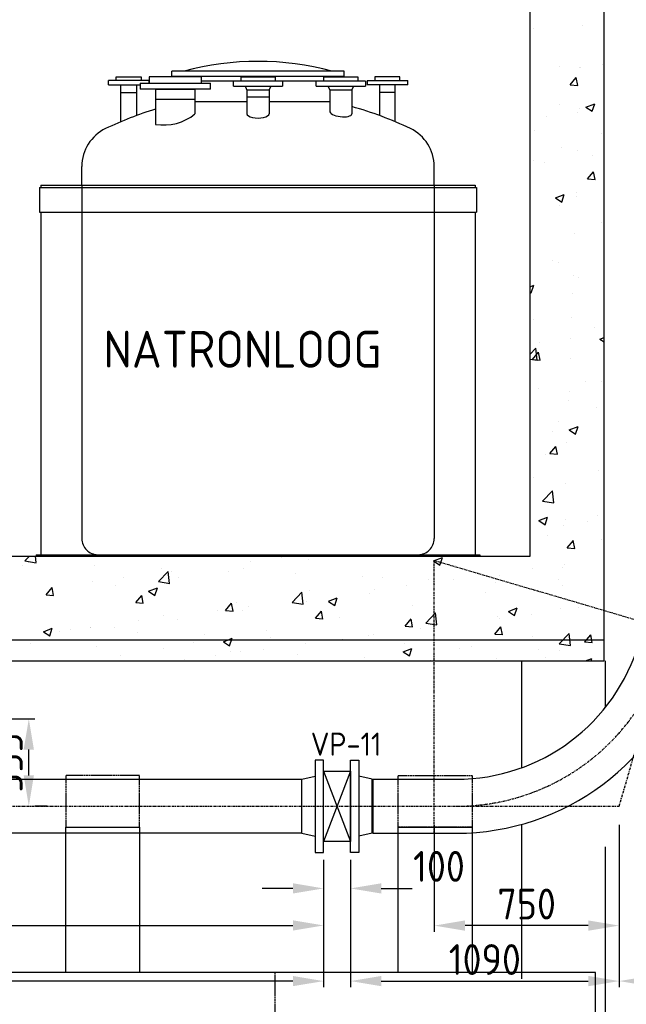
# Model space of a CAD drawing. Header units: metres. Extents: x -82085 to 58758, y -66901 to 95305.
# Tile 60 of 135: x 28585 to 31047, y -1902 to 2094. Entities that reach past the tile are written whole.
import ezdxf
from ezdxf.enums import TextEntityAlignment as Align

# ---------------------------------------------------------------- set-up
doc = ezdxf.new("R2010")
doc.units = ezdxf.units.M
doc.header["$MEASUREMENT"] = 0
doc.header["$PDSIZE"] = -1
doc.linetypes.add('CENTER-LN', pattern=[19, 10, -3, 3, -3])
doc.linetypes.add('DASHED', pattern=[19.05, 12.7, -6.35])
doc.layers.get('0').update_dxf_attribs({"linetype": 'CONTINUOUS'})
doc.layers.get('DEFPOINTS').update_dxf_attribs({"linetype": 'CONTINUOUS'})
for name, color, linetype in [('3', 3, 'CONTINUOUS'), ('ARCERING', 10, 'CONTINUOUS'), ('CL', 1, 'CENTER-LN'), ('DIM', 10, 'CONTINUOUS'), ('GEBOUW', 7, 'CONTINUOUS')]:
    doc.layers.add(name, color=color, linetype=linetype)
doc.styles.add('ROMANS', font='iso.shx')
doc.styles.get("Standard").update_dxf_attribs({"font": 'iso.shx'})
doc.dimstyles.get("Standard").update_dxf_attribs({"dimtxt": 0.18, "dimasz": 0.18, "dimexe": 0.18, "dimexo": 0.0625, "dimgap": 0.09, "dimtad": 0, "dimtih": 1, "dimtoh": 1, "dimdec": 4, "dimzin": 0, "dimdsep": 46, "dimtxsty": 'Standard', "dimcen": 0.09, "dimadec": 0, "dimazin": 0, "dimtfac": 1, "dimtdec": 4, "dimtofl": 0, "dimtmove": 0, "dimatfit": 3, "dimfxl": 1, "dimtolj": 1, "dimtzin": 0, "dimarcsym": 0})

# ---------------------------------------------------------------- blocks, each defined once
blk = doc.blocks.new('*D129')
at = {"layer": 'DEFPOINTS', "color": 0, "transparency": 16777216}
for p in [(30267.7, -1097.8, -3239), (31017.9, -1097.8, -3239), (30267.7, -1582.2)]:
    blk.add_point(p, dxfattribs=at)
at = {"layer": 'DIM', "color": 0, "lineweight": -2, "transparency": 16777216}
for p, q in [((30267.7, -1172.8), (30267.7, -1607.2)), ((31017.9, -1172.8), (31017.9, -1607.2)), ((30892.9, -1582.2), (30392.7, -1582.2))]:
    blk.add_line(p, q, dxfattribs=at)
at = {"layer": 'DIM', "color": 0, "transparency": 16777216}
for points in [[(30392.7, -1561.3), (30392.7, -1603), (30267.7, -1582.2)], [(30892.9, -1561.3), (30892.9, -1603), (31017.9, -1582.2)]]:
    blk.add_solid(points, dxfattribs=at)
at = {"layer": 'DIM', "color": 0, "transparency": 16777216, "insert": (30642.8, -1494.7), "char_height": 125, "attachment_point": 5}
blk.add_mtext('\\A1;750', dxfattribs=at)
blk = doc.blocks.new('*D126')
at = {"layer": 'DEFPOINTS', "color": 0, "transparency": 16777216}
for p in [(32817.5, 5026.7, -3239), (31017.9, -1097.8, -3239), (32817.5, -1807.4)]:
    blk.add_point(p, dxfattribs=at)
at = {"layer": 'DIM', "color": 0, "lineweight": -2, "transparency": 16777216}
for p, q in [((32817.5, 4951.7), (32817.5, -1832.4)), ((31017.9, -1172.8), (31017.9, -1832.4)), ((31142.9, -1807.4), (32692.5, -1807.4))]:
    blk.add_line(p, q, dxfattribs=at)
at = {"layer": 'DIM', "color": 0, "transparency": 16777216}
for points in [[(31142.9, -1786.6), (31142.9, -1828.2), (31017.9, -1807.4)], [(32692.5, -1786.6), (32692.5, -1828.2), (32817.5, -1807.4)]]:
    blk.add_solid(points, dxfattribs=at)
at = {"layer": 'DIM', "color": 0, "transparency": 16777216, "insert": (31917.7, -1719.9), "char_height": 125, "attachment_point": 5}
blk.add_mtext('\\A1;1800', dxfattribs=at)
blk = doc.blocks.new('*D125')
at = {"layer": 'DEFPOINTS', "color": 0, "transparency": 16777216}
for p in [(31017.9, -1097.8, -3239), (29927.7, -1285.3, -3239), (31017.9, -1807.4)]:
    blk.add_point(p, dxfattribs=at)
at = {"layer": 'DIM', "color": 0, "lineweight": -2, "transparency": 16777216}
for p, q in [((31017.9, -1172.8), (31017.9, -1832.4)), ((29927.7, -1360.3), (29927.7, -1832.4)), ((30052.7, -1807.4), (30892.9, -1807.4))]:
    blk.add_line(p, q, dxfattribs=at)
at = {"layer": 'DIM', "color": 0, "transparency": 16777216}
for points in [[(30052.7, -1786.6), (30052.7, -1828.2), (29927.7, -1807.4)], [(30892.9, -1786.6), (30892.9, -1828.2), (31017.9, -1807.4)]]:
    blk.add_solid(points, dxfattribs=at)
at = {"layer": 'DIM', "color": 0, "transparency": 16777216, "insert": (30472.8, -1719.9), "char_height": 125, "attachment_point": 5}
blk.add_mtext('\\A1;1090', dxfattribs=at)
blk = doc.blocks.new('*D123')
at = {"layer": 'DEFPOINTS', "color": 0, "transparency": 16777216}
for p in [(21957.6, -1285.3, -3239), (29818.7, -1285.3, -3239), (21957.6, -1807.4)]:
    blk.add_point(p, dxfattribs=at)
at = {"layer": 'DIM', "color": 0, "lineweight": -2, "transparency": 16777216}
for p, q in [((21957.6, -1360.3), (21957.6, -1832.4)), ((29818.7, -1360.3), (29818.7, -1832.4)), ((29693.7, -1807.4), (22082.6, -1807.4))]:
    blk.add_line(p, q, dxfattribs=at)
at = {"layer": 'DIM', "color": 0, "transparency": 16777216}
for points in [[(22082.6, -1786.6), (22082.6, -1828.2), (21957.6, -1807.4)], [(29693.7, -1786.6), (29693.7, -1828.2), (29818.7, -1807.4)]]:
    blk.add_solid(points, dxfattribs=at)
at = {"layer": 'DIM', "color": 0, "transparency": 16777216, "insert": (25888.1, -1719.9), "char_height": 125, "attachment_point": 5}
blk.add_mtext('\\A1;7861', dxfattribs=at)
blk = doc.blocks.new('*D122')
at = {"layer": 'DEFPOINTS', "color": 0, "transparency": 16777216}
for p in [(26776, -1097.8), (29818.7, -1240.3), (29818.7, -1581.6)]:
    blk.add_point(p, dxfattribs=at)
at = {"layer": 'DIM', "color": 0, "lineweight": -2, "transparency": 16777216}
for p, q in [((26776, -1172.8), (26776, -1606.6)), ((29818.7, -1315.3), (29818.7, -1606.6)), ((26901, -1581.6), (29693.7, -1581.6))]:
    blk.add_line(p, q, dxfattribs=at)
at = {"layer": 'DIM', "color": 0, "transparency": 16777216}
for points in [[(26901, -1560.8), (26901, -1602.5), (26776, -1581.6)], [(29693.7, -1560.8), (29693.7, -1602.5), (29818.7, -1581.6)]]:
    blk.add_solid(points, dxfattribs=at)
at = {"layer": 'DIM', "color": 0, "transparency": 16777216, "insert": (28297.4, -1494.1), "char_height": 125, "attachment_point": 5}
blk.add_mtext('\\A1;3043', dxfattribs=at)
blk = doc.blocks.new('*D121')
at = {"layer": 'DEFPOINTS', "color": 0, "transparency": 16777216}
for p in [(28199.9, -742.8, -3239), (28622, -742.8), (28622, -1097.8, -3239)]:
    blk.add_point(p, dxfattribs=at)
at = {"layer": 'DIM', "color": 0, "lineweight": -2, "transparency": 16777216}
for p, q in [((28274.9, -742.8), (28647, -742.8)), ((28622, -972.8), (28622, -867.8)), ((28697, -1097.8), (28647, -1097.8))]:
    blk.add_line(p, q, dxfattribs=at)
at = {"layer": 'DIM', "color": 0, "transparency": 16777216}
for points in [[(28601.1, -867.8), (28642.8, -867.8), (28622, -742.8)], [(28601.1, -972.8), (28642.8, -972.8), (28622, -1097.8)]]:
    blk.add_solid(points, dxfattribs=at)
at = {"layer": 'DIM', "color": 0, "transparency": 16777216, "insert": (28534.5, -920.3), "char_height": 125, "attachment_point": 5, "rotation": 90}
blk.add_mtext('\\A1;355', dxfattribs=at)
blk = doc.blocks.new('*D20')
at = {"layer": 'DEFPOINTS', "color": 0, "transparency": 16777216}
for p in [(29818.7, -1240.3), (29927.7, -1240.3), (29927.7, -1431.3)]:
    blk.add_point(p, dxfattribs=at)
at = {"layer": 'DIM', "color": 0, "lineweight": -2, "transparency": 16777216}
for p, q in [((29818.7, -1315.3), (29818.7, -1456.3)), ((29927.7, -1315.3), (29927.7, -1456.3)), ((29693.7, -1431.3), (29568.7, -1431.3)), ((30052.7, -1431.3), (30177.7, -1431.3))]:
    blk.add_line(p, q, dxfattribs=at)
at = {"layer": 'DIM', "color": 0, "transparency": 16777216}
for points in [[(29693.7, -1410.4), (29693.7, -1452.1), (29818.7, -1431.3)], [(30052.7, -1410.4), (30052.7, -1452.1), (29927.7, -1431.3)]]:
    blk.add_solid(points, dxfattribs=at)
at = {"layer": 'DIM', "color": 0, "transparency": 16777216, "insert": (30286.8, -1341.9), "char_height": 125, "attachment_point": 5}
blk.add_mtext('\\A1;100', dxfattribs=at)
blk = doc.blocks.new('*X8')
at = {"color": 0}
for p, q in [((30669.5, 8058.6, 3239), (30669.5, 8058.6, 3239)), ((30868.1, 8070.8, 3239), (30868.1, 8070.8, 3239)), ((30949, 7912.7, 3239), (30949, 7912.7, 3239)), ((30774.8, 7905.1, 3239), (30774.8, 7905.1, 3239)), ((30856.7, 7900.5, 3239), (30856.7, 7900.5, 3239)), ((30862, 7901.7, 3239), (30862, 7901.7, 3239)), ((30819.6, 7830.1, 3239), (30844.1, 7859.3, 3239)), ((30849.9, 7827.3, 3239), (30844.1, 7859.1, 3239)), ((30819.5, 7830.1, 3239), (30849.9, 7827.5, 3239)), ((30883.3, 7739.6, 3239), (30918.8, 7753.2, 3239)), ((30908.5, 7722.5, 3239), (30918.8, 7753.2, 3239)), ((30774.5, 7750.3, 3239), (30774.5, 7750.3, 3239)), ((30850.2, 7716.9, 3239), (30850.2, 7716.9, 3239)), ((30855.8, 7732.6, 3239), (30855.8, 7732.6, 3239)), ((30883.2, 7739.6, 3239), (30908.5, 7722.5, 3239)), ((30723, 7700.1, 3239), (30723, 7700.1, 3239)), ((30675.9, 7645.5, 3239), (30675.9, 7645.5, 3239)), ((30947, 7634.1, 3239), (30947, 7634.1, 3239)), ((30783, 7577.3, 3239), (30783, 7577.3, 3239)), ((30849.6, 7563.5, 3239), (30849.6, 7563.5, 3239)), ((30672.3, 7521.6, 3239), (30672.3, 7521.6, 3239)), ((30716.6, 7516.5, 3239), (30716.6, 7516.5, 3239)), ((30909, 7541.8, 3239), (30909, 7541.8, 3239)), ((30890.1, 7448, 3239), (30914.6, 7477.2, 3239)), ((30920.4, 7445.2, 3239), (30914.5, 7477, 3239)), ((30890, 7448, 3239), (30920.4, 7445.4, 3239)), ((30843.4, 7394.4, 3239), (30843.4, 7394.4, 3239)), ((30759.6, 7371.2, 3239), (30784.9, 7354.2, 3239)), ((30759.7, 7371.2, 3239), (30795.2, 7384.9, 3239)), ((30784.9, 7354.2, 3239), (30795.2, 7384.9, 3239)), ((30846, 7375.9, 3239), (30846, 7375.9, 3239)), ((30775.3, 7341.5, 3239), (30775.3, 7341.5, 3239)), ((30947.5, 7269.4, 3239), (30947.5, 7269.4, 3239)), ((30837.3, 7225.2, 3239), (30837.3, 7225.2, 3239)), ((30747, 7116.3, 3239), (30747, 7116.3, 3239)), ((30773, 7107, 3239), (30773, 7107, 3239)), ((30831.1, 7056.1, 3239), (30831.1, 7056.1, 3239)), ((30854.2, 7048, 3239), (30854.2, 7048, 3239)), ((30656.7, 7010.7, 3239), (30671.6, 7016.5, 3239)), ((30661.3, 6985.8, 3239), (30671.6, 7016.5, 3239)), ((30956.1, 6999.7, 3239), (30956.1, 6999.7, 3239)), ((30656.7, 6988.9, 3239), (30661.3, 6985.8, 3239)), ((30828.9, 6983, 3239), (30828.9, 6983, 3239)), ((30670.8, 6878.4, 3239), (30670.8, 6878.4, 3239)), ((30824.9, 6887, 3239), (30824.9, 6887, 3239)), ((30917.2, 6846.6, 3239), (30917.2, 6846.6, 3239)), ((30822.4, 6799.4, 3239), (30822.4, 6799.4, 3239)), ((30939.3, 6798.3, 3239), (30956.7, 6805, 3239)), ((30939.3, 6798.3, 3239), (30956.7, 6786.5, 3239)), ((30656.7, 6736.4, 3239), (30679.9, 6760.6, 3239)), ((30685.5, 6712.3, 3239), (30679.9, 6760.6, 3239)), ((30695.2, 6782.6, 3239), (30695.2, 6782.6, 3239)), ((30656.7, 6716.7, 3239), (30685.5, 6712.3, 3239)), ((30666.6, 6715.7, 3239), (30697, 6713, 3239)), ((30666.7, 6715.7, 3239), (30691.2, 6744.9, 3239)), ((30697, 6712.8, 3239), (30691.1, 6744.7, 3239)), ((30818.7, 6717.9, 3239), (30818.7, 6717.9, 3239)), ((30688.8, 6599, 3239), (30688.8, 6599, 3239)), ((30881.2, 6624.3, 3239), (30881.2, 6624.3, 3239)), ((30946, 6626.1, 3239), (30946, 6626.1, 3239)), ((30818.2, 6587, 3239), (30818.2, 6587, 3239)), ((30812.5, 6548.8, 3239), (30812.5, 6548.8, 3239)), ((30925.3, 6518.8, 3239), (30925.3, 6518.8, 3239)), ((30771.5, 6463.7, 3239), (30771.5, 6463.7, 3239)), ((30815.7, 6429.9, 3239), (30851.3, 6443.6, 3239)), ((30840.9, 6412.9, 3239), (30851.2, 6443.6, 3239)), ((30747.5, 6424, 3239), (30747.5, 6424, 3239)), ((30815.7, 6429.9, 3239), (30840.9, 6412.9, 3239)), ((30737.2, 6333.6, 3239), (30761.7, 6362.8, 3239)), ((30767.5, 6330.7, 3239), (30761.6, 6362.6, 3239)), ((30806.4, 6379.7, 3239), (30806.4, 6379.7, 3239)), ((30717.2, 6328.8, 3239), (30717.2, 6328.8, 3239)), ((30737.1, 6333.6, 3239), (30767.5, 6330.9, 3239)), ((30669.3, 6235.1, 3239), (30669.3, 6235.1, 3239)), ((30934.7, 6265.8, 3239), (30934.7, 6265.8, 3239)), ((30800.2, 6210.6, 3239), (30800.2, 6210.6, 3239)), ((30707.7, 6140.4, 3239), (30747.2, 6181.6, 3239)), ((30752.9, 6133.4, 3239), (30747.3, 6181.6, 3239)), ((30707.7, 6140.3, 3239), (30752.9, 6133.3, 3239)), ((30692.1, 6061.5, 3239), (30727.7, 6075.2, 3239)), ((30717.3, 6044.5, 3239), (30727.6, 6075.2, 3239)), ((30928.3, 6082.2, 3239), (30928.3, 6082.2, 3239)), ((30692.1, 6061.5, 3239), (30717.3, 6044.5, 3239)), ((30794, 6041.5, 3239), (30794, 6041.5, 3239)), ((30801.1, 6065.5, 3239), (30801.1, 6065.5, 3239)), ((30889.4, 6057.7, 3239), (30889.4, 6057.7, 3239)), ((30725.4, 6001, 3239), (30725.4, 6001, 3239)), ((30807.7, 5951.5, 3239), (30832.2, 5980.6, 3239)), ((30838, 5948.6, 3239), (30832.1, 5980.4, 3239)), ((30944.5, 5982.8, 3239), (30944.5, 5982.8, 3239)), ((28606.4, 5897.8, 3239), (28625, 5917.2, 3239)), ((28651.6, 5890.8, 3239), (28648.5, 5917.2, 3239)), ((30807.6, 5951.5, 3239), (30838, 5948.8, 3239)), ((28595.4, 5879.1, 3239), (28595.4, 5879.1, 3239)), ((28606.4, 5897.7, 3239), (28651.6, 5890.7, 3239)), ((28618.9, 5891.2, 3239), (28618.9, 5891.2, 3239)), ((28890.1, 5879.7, 3239), (28890.1, 5879.7, 3239)), ((29520.3, 5896.9, 3239), (29520.3, 5896.9, 3239)), ((29647.5, 5913.6, 3239), (29647.5, 5913.6, 3239)), ((29756.2, 5902.6, 3239), (29756.2, 5902.6, 3239)), ((30265.2, 5897.7, 3239), (30300.8, 5911.4, 3239)), ((30265.2, 5897.7, 3239), (30290.5, 5880.6, 3239)), ((30290.5, 5880.7, 3239), (30300.8, 5911.4, 3239)), ((30352, 5881.1, 3239), (30352, 5881.1, 3239)), ((30794.6, 5881.9, 3239), (30794.6, 5881.9, 3239)), ((29148.6, 5813.7, 3239), (29188.1, 5855, 3239)), ((29161.3, 5868.3, 3239), (29161.3, 5868.3, 3239)), ((29193.7, 5806.7, 3239), (29188.1, 5854.9, 3239)), ((29199.5, 5854.6, 3239), (29199.5, 5854.6, 3239)), ((29432.5, 5856.8, 3239), (29432.5, 5856.8, 3239)), ((29495.3, 5866.8, 3239), (29495.3, 5866.8, 3239)), ((29703.6, 5845.3, 3239), (29703.6, 5845.3, 3239)), ((30531.2, 5839.8, 3239), (30531.2, 5839.8, 3239)), ((30667.4, 5865.1, 3239), (30667.4, 5865.1, 3239)), ((30787.8, 5872.4, 3239), (30787.8, 5872.4, 3239)), ((28879.9, 5812.5, 3239), (28879.9, 5812.5, 3239)), ((28974.9, 5796.2, 3239), (28974.9, 5796.2, 3239)), ((29007.1, 5829.3, 3239), (29007.1, 5829.3, 3239)), ((29148.6, 5813.7, 3239), (29193.8, 5806.6, 3239)), ((29231.5, 5828.7, 3239), (29231.5, 5828.7, 3239)), ((29974.8, 5833.9, 3239), (29974.8, 5833.9, 3239)), ((30055.8, 5830.3, 3239), (30055.8, 5830.3, 3239)), ((30154.2, 5797.5, 3239), (30154.2, 5797.5, 3239)), ((30246, 5822.4, 3239), (30246, 5822.4, 3239)), ((30270.4, 5804.1, 3239), (30270.4, 5804.1, 3239)), ((30346.6, 5822.9, 3239), (30346.6, 5822.9, 3239)), ((30517.2, 5811, 3239), (30517.2, 5811, 3239)), ((30770, 5820.4, 3239), (30770, 5820.4, 3239)), ((30788.4, 5799.5, 3239), (30788.4, 5799.5, 3239)), ((28691.9, 5760.6, 3239), (28716.4, 5789.8, 3239)), ((28691.9, 5760.6, 3239), (28722.2, 5758, 3239)), ((28714.1, 5760.4, 3239), (28714.1, 5760.4, 3239)), ((28722.3, 5757.8, 3239), (28716.4, 5789.6, 3239)), ((29056.3, 5728.7, 3239), (29080.8, 5757.9, 3239)), ((29086.6, 5725.9, 3239), (29080.8, 5757.7, 3239)), ((29108.3, 5774.5, 3239), (29133.6, 5757.5, 3239)), ((29108.4, 5774.5, 3239), (29143.9, 5788.2, 3239)), ((29133.6, 5757.5, 3239), (29143.9, 5788.2, 3239)), ((29690.7, 5729.6, 3239), (29730.3, 5770.9, 3239)), ((29735.9, 5722.6, 3239), (29730.3, 5770.9, 3239)), ((29759.5, 5779.4, 3239), (29759.5, 5779.4, 3239)), ((30006.6, 5766, 3239), (30006.6, 5766, 3239)), ((30027, 5780.8, 3239), (30027, 5780.8, 3239)), ((30473.7, 5769.6, 3239), (30473.7, 5769.6, 3239)), ((29056.2, 5728.7, 3239), (29086.6, 5726.1, 3239)), ((29420.7, 5696.9, 3239), (29445.2, 5726, 3239)), ((29451, 5694, 3239), (29445.1, 5725.8, 3239)), ((29463.2, 5728.6, 3239), (29463.2, 5728.6, 3239)), ((29690.7, 5729.6, 3239), (29735.9, 5722.6, 3239)), ((29706.2, 5738.6, 3239), (29706.2, 5738.6, 3239)), ((29750, 5733.5, 3239), (29750, 5733.5, 3239)), ((29838.4, 5733.9, 3239), (29874, 5747.5, 3239)), ((29838.4, 5733.8, 3239), (29863.7, 5716.8, 3239)), ((29863.7, 5716.8, 3239), (29874, 5747.5, 3239)), ((30177.5, 5718.7, 3239), (30177.5, 5718.7, 3239)), ((29167, 5677.7, 3239), (29167, 5677.7, 3239)), ((29386.6, 5696.5, 3239), (29386.6, 5696.5, 3239)), ((29420.6, 5696.9, 3239), (29451, 5694.2, 3239)), ((29489.1, 5697.7, 3239), (29489.1, 5697.7, 3239)), ((29513.8, 5713.2, 3239), (29513.8, 5713.2, 3239)), ((29785.1, 5665, 3239), (29809.5, 5694.2, 3239)), ((29815.4, 5662.1, 3239), (29809.5, 5694, 3239)), ((30232.9, 5645.6, 3239), (30272.4, 5686.8, 3239)), ((30278.1, 5638.5, 3239), (30272.4, 5686.8, 3239)), ((30568.5, 5693.2, 3239), (30604, 5706.8, 3239)), ((30568.5, 5693.2, 3239), (30593.7, 5676.1, 3239)), ((30593.7, 5676.1, 3239), (30604, 5706.8, 3239)), ((30661, 5681.5, 3239), (30661, 5681.5, 3239)), ((30781.7, 5703.3, 3239), (30781.7, 5703.3, 3239)), ((30853.4, 5706.8, 3239), (30853.4, 5706.8, 3239)), ((29065.8, 5654.3, 3239), (29065.8, 5654.3, 3239)), ((29225.3, 5659.6, 3239), (29225.3, 5659.6, 3239)), ((29785, 5665, 3239), (29815.3, 5662.3, 3239)), ((29881.2, 5667.9, 3239), (29881.2, 5667.9, 3239)), ((30149.4, 5633.1, 3239), (30173.9, 5662.3, 3239)), ((30179.7, 5630.2, 3239), (30173.9, 5662.1, 3239)), ((30232.9, 5645.5, 3239), (30278.1, 5638.5, 3239)), ((30264.2, 5635, 3239), (30264.2, 5635, 3239)), ((30525.1, 5670.7, 3239), (30525.1, 5670.7, 3239)), ((30533.8, 5664.8, 3239), (30533.8, 5664.8, 3239)), ((28681.5, 5610.7, 3239), (28717.1, 5624.3, 3239)), ((28681.5, 5610.7, 3239), (28706.8, 5593.6, 3239)), ((28706.8, 5593.7, 3239), (28717.1, 5624.4, 3239)), ((28746.3, 5612.2, 3239), (28746.3, 5612.2, 3239)), ((28791.2, 5620.1, 3239), (28791.2, 5620.1, 3239)), ((28870.7, 5626.9, 3239), (28870.7, 5626.9, 3239)), ((28873.4, 5628.9, 3239), (28873.4, 5628.9, 3239)), ((28968.7, 5627.1, 3239), (28968.7, 5627.1, 3239)), ((29062.3, 5608.7, 3239), (29062.3, 5608.7, 3239)), ((29333.5, 5597.2, 3239), (29333.5, 5597.2, 3239)), ((29585, 5617, 3239), (29585, 5617, 3239)), ((30000.4, 5596.9, 3239), (30000.4, 5596.9, 3239)), ((30020.6, 5597.2, 3239), (30020.6, 5597.2, 3239)), ((30149.3, 5633.1, 3239), (30179.7, 5630.4, 3239)), ((30213, 5622.5, 3239), (30213, 5622.5, 3239)), ((30513.7, 5601.2, 3239), (30544.1, 5598.6, 3239)), ((30513.8, 5601.2, 3239), (30538.3, 5630.4, 3239)), ((30544.1, 5598.4, 3239), (30538.2, 5630.2, 3239)), ((30775, 5561.5, 3239), (30814.6, 5602.7, 3239)), ((30820.2, 5554.4, 3239), (30814.6, 5602.7, 3239)), ((30878.2, 5569.3, 3239), (30902.7, 5598.5, 3239)), ((30908.5, 5566.5, 3239), (30902.6, 5598.3, 3239)), ((28627.1, 5563.3, 3239), (28627.1, 5563.3, 3239)), ((28707.9, 5591.3, 3239), (28707.9, 5591.3, 3239)), ((29288.7, 5566.2, 3239), (29288.7, 5566.2, 3239)), ((29411.6, 5570, 3239), (29447.2, 5583.7, 3239)), ((29411.6, 5570, 3239), (29436.8, 5553, 3239)), ((29436.8, 5553, 3239), (29447.1, 5583.7, 3239)), ((29604.7, 5585.8, 3239), (29604.7, 5585.8, 3239)), ((29743.8, 5564.4, 3239), (29743.8, 5564.4, 3239)), ((29875.9, 5574.3, 3239), (29875.9, 5574.3, 3239)), ((29893.4, 5580.4, 3239), (29893.4, 5580.4, 3239)), ((30147.1, 5562.8, 3239), (30147.1, 5562.8, 3239)), ((30667.8, 5591.8, 3239), (30667.8, 5591.8, 3239)), ((30775.1, 5561.4, 3239), (30820.2, 5554.4, 3239)), ((30878.1, 5569.3, 3239), (30908.4, 5566.7, 3239)), ((28898.3, 5551.9, 3239), (28898.3, 5551.9, 3239)), ((28992.5, 5515.3, 3239), (28992.5, 5515.3, 3239)), ((29169.5, 5540.4, 3239), (29169.5, 5540.4, 3239)), ((29440.6, 5529, 3239), (29440.6, 5529, 3239)), ((29483, 5528.6, 3239), (29483, 5528.6, 3239)), ((29572.6, 5538.2, 3239), (29572.6, 5538.2, 3239)), ((29711.8, 5517.5, 3239), (29711.8, 5517.5, 3239)), ((30141.6, 5529.3, 3239), (30177.2, 5543, 3239)), ((30141.6, 5529.3, 3239), (30166.9, 5512.3, 3239)), ((30166.9, 5512.3, 3239), (30177.2, 5543, 3239)), ((30371.5, 5541, 3239), (30371.5, 5541, 3239)), ((30418.3, 5551.4, 3239), (30418.3, 5551.4, 3239)), ((30689.4, 5539.9, 3239), (30689.4, 5539.9, 3239)), ((30775.5, 5534.1, 3239), (30775.5, 5534.1, 3239)), ((29253, 5496.1, 3239), (29253, 5496.1, 3239)), ((29380.2, 5512.9, 3239), (29380.2, 5512.9, 3239)), ((29983, 5506.1, 3239), (29983, 5506.1, 3239)), ((30254.2, 5494.6, 3239), (30254.2, 5494.6, 3239)), ((30518.9, 5501.6, 3239), (30518.9, 5501.6, 3239)), ((30719.7, 5506.5, 3239), (30719.7, 5506.5, 3239)), ((30880.9, 5492.2, 3239), (30907.3, 5502.3, 3239)), ((30903.9, 5492.2, 3239), (30907.3, 5502.3, 3239))]:
    blk.add_line(p, q, dxfattribs=at)
blk = doc.blocks.new('*D248')
at = {"layer": 'DEFPOINTS', "color": 0, "transparency": 16777216}
for p in [(10407.9, -1115.3, -3239), (10407.9, -1115.3, -3239), (31013.5, -1115.3, -3239), (10103.9, -1486.1), (9966.4, -2882.7)]:
    blk.add_point(p, dxfattribs=at)
at = {"layer": 'DIM', "color": 0, "lineweight": -2, "transparency": 16777216}
blk.add_line((10332.9, -1115.3), (9903.4, -1115.3), dxfattribs=at)
blk.add_arc((10407.9, -1115.3), 479.5, 194.9793, 240.9953, dxfattribs=at)
at = {"layer": 'DIM', "color": 0, "transparency": 16777216}
for points in [[(9924, -1241.9), (9965.3, -1236.5), (9928.4, -1115.3)], [(10183, -1515.3), (10167.8, -1554), (10291.7, -1580.5)]]:
    blk.add_solid(points, dxfattribs=at)
at = {"layer": 'DIM', "color": 0, "transparency": 16777216, "insert": (10162.7, -1270.4), "char_height": 125, "attachment_point": 5, "rotation": 302.3268}
blk.add_mtext('\\A1;76°', dxfattribs=at)
blk = doc.blocks.new('PE-Aanmaaktank')
at = {"color": 1, "linetype": 'DASHED', "ltscale": 0.25}
for p, q in [((1450, 0), (1450, 1525)), ((2850, 0), (2850, 1525))]:
    blk.add_line(p, q, dxfattribs=at)
for points in [[(950, 2325), (650, 2325), (650, 2115), (950, 2115)], [(2300, 2325), (2000, 2325), (2000, 2115), (2300, 2115)], [(3350, 2325), (3650, 2325), (3650, 2115), (3350, 2115)]]:
    blk.add_lwpolyline(points, close=True, dxfattribs=at)
at = {"layer": '3'}
for points in [[(950, 2115), (650, 2115), (650, 1525), (950, 1525)], [(2000, 2115), (2300, 2115), (2300, 1525), (2000, 1525)], [(3350, 2115), (3650, 2115), (3650, 1525), (3350, 1525)], [(150, 0), (4150, 0), (4150, 1525), (150, 1525)]]:
    blk.add_lwpolyline(points, close=True, dxfattribs=at)
blk = doc.blocks.new('NaOH tank')
for p, q in [((-350, 1938.8), (-350, 1962.1)), ((350, 1962.1), (-350, 1962.1)), ((350, 1938.8), (350, 1962.1)), ((-442.5, 1924.8), (-607.5, 1924.8)), ((-607.5, 1906.8), (-607.5, 1924.8)), ((-576, 1938.8), (-474, 1938.8)), ((-576, 1924.8), (-576, 1938.8)), ((-474, 1938.8), (-474, 1924.8)), ((-442.5, 1924.8), (-442.5, 1913.8)), ((-229.7, 1938.8), (-441.7, 1938.8)), ((-441.7, 1938.8), (-441.7, 1913.8)), ((-350, 1942.1), (350, 1942.1)), ((-229.7, 1913.8), (-229.7, 1938.8)), ((-69, 1922.1), (-229.7, 1922.1)), ((100, 1921.8), (-100, 1921.8)), ((-100, 1901.8), (-100, 1921.8)), ((-69, 1938.8), (69, 1938.8)), ((-69, 1921.8), (-69, 1938.8)), ((69, 1938.8), (69, 1921.8)), ((266.9, 1922.1), (69, 1922.1)), ((100, 1921.8), (100, 1901.8)), ((435.9, 1921.8), (235.9, 1921.8)), ((235.9, 1901.8), (235.9, 1921.8)), ((266.9, 1938.8), (404.9, 1938.8)), ((266.9, 1921.8), (266.9, 1938.8)), ((404.9, 1938.8), (404.9, 1921.8)), ((435.9, 1921.8), (435.9, 1901.8)), ((442.5, 1924.8), (607.5, 1924.8)), ((442.5, 1924.8), (442.5, 1906.8)), ((576, 1938.8), (474, 1938.8)), ((474, 1938.8), (474, 1924.8)), ((576, 1924.8), (576, 1938.8)), ((607.5, 1906.8), (607.5, 1924.8)), ((-607.5, 1906.8), (-478.2, 1906.8)), ((-556.5, 1757.3), (-556.5, 1906.8)), ((-493.5, 1906.8), (-493.5, 1782.1)), ((-478.2, 1913.8), (-193.2, 1913.8)), ((-478.2, 1913.8), (-478.2, 1889.8)), ((-193.2, 1889.8), (-478.2, 1889.8)), ((-416.9, 1889.8), (-415.7, 1887.8)), ((-255.7, 1887.8), (-415.7, 1887.8)), ((-415.7, 1887.8), (-415.7, 1746.4)), ((-255.7, 1887.8), (-254.6, 1889.8)), ((-255.7, 1788.8), (-255.7, 1887.8)), ((-193.2, 1889.8), (-193.2, 1913.8)), ((-100, 1901.8), (100, 1901.8)), ((-45, 1886.8), (-51.4, 1901.8)), ((-45, 1886.8), (45, 1886.8)), ((-45, 1886.8), (-45, 1858.8)), ((51.4, 1901.8), (45, 1886.8)), ((45, 1886.8), (45, 1788.8)), ((235.9, 1901.8), (435.9, 1901.8)), ((290.9, 1886.8), (284.4, 1901.8)), ((290.9, 1886.8), (380.9, 1886.8)), ((290.9, 1886.8), (290.9, 1800.4)), ((387.3, 1901.8), (380.9, 1886.8)), ((380.9, 1886.8), (380.9, 1788.8)), ((607.5, 1906.8), (442.5, 1906.8)), ((493.5, 1906.8), (493.5, 1782.1)), ((556.5, 1757.3), (556.5, 1906.8)), ((-556.5, 1875.8), (-493.5, 1875.8)), ((-255.7, 1846.8), (-415.7, 1846.8)), ((-45, 1838.2), (-255.7, 1838.2)), ((-45, 1858.8), (45, 1858.8)), ((-45, 1858.8), (-45, 1788.8)), ((290.9, 1838.2), (45, 1838.2)), ((556.5, 1875.8), (493.5, 1875.8)), ((-715, 1500), (-715, 1576)), ((715, 1500), (715, 1576)), ((-887, 1490), (887, 1490)), ((-887, 1490), (-887, 1390)), ((-881, 1500), (881, 1500)), ((-881, 1500), (-881, 1490)), ((881, 1500), (881, 1490)), ((887, 1490), (887, 1390)), ((-887, 1390), (887, 1390)), ((-881, 1390), (-881, 0)), ((881, 1390), (881, 0)), ((-900, 0), (900, 0)), ((-900, 0), (-900, -6)), ((-650, 0), (650, 0)), ((900, 0), (900, -6)), ((-900, -6), (900, -6))]:
    blk.add_line(p, q)
at = {"color": 1}
for p, q in [((-715, 1500), (-715, 64.9)), ((715, 1500), (715, 65))]:
    blk.add_line(p, q, dxfattribs=at)
for centre, radius, start, end in [((0, 857.1), 1145, 74.8107, 105.1893), ((0, 440), 1430, 106.9013, 115.6288), ((0, 440), 1430, 64.3712, 74.553), ((-382.7, 1944.8), 201.1, 260.5355, 309.1335), ((-545, 1576), 170, 115.6288, 180), ((545, 1576), 170, 0, 64.3712)]:
    blk.add_arc(centre, radius, start, end)
for centre, start, end in [((-650, 65), 180, 270.0002), ((650, 65), 269.9999, 360)]:
    blk.add_arc(centre, 65, start, end, dxfattribs=at)
for centre, major_axis, ratio, start_param, end_param in [((335.9, 1794.6), (45, -5.8), 0.368101, 3.141593, 6.283185), ((0, 1788.8), (-45, 0), 0.371143, 0, 3.141593)]:
    blk.add_ellipse(centre, major_axis=major_axis, ratio=ratio, start_param=start_param, end_param=end_param)

msp = doc.modelspace()

# ---------------------------------------------------------------- linework, layer by layer
at = {"layer": '3'}
for p, q in [((29818.68034, -955.33317), (29927.68034, -1240.33317)), ((29927.68034, -955.33317), (29818.68034, -1240.33317)), ((27013.58861, -988.28317), (29730.68034, -988.28317)), ((29730.68034, -988.28317), (29784.68034, -975.83317)), ((29730.68034, -1207.38317), (29730.68034, -988.28317)), ((30015.68034, -988.28317), (29961.68034, -975.83317)), ((30015.68034, -1207.38317), (30015.68034, -988.28317)), ((30017.68034, -988.28317), (30357.37249, -988.28317)), ((30017.68034, -988.28317), (30017.68034, -1207.38317)), ((29730.68034, -1207.38317), (22045.60688, -1207.38317)), ((29730.68034, -1207.38317), (29784.68034, -1219.83317)), ((30015.68034, -1207.38317), (29961.68034, -1219.83317)), ((30017.68034, -1207.38317), (30357.37249, -1207.38317))]:
    msp.add_line(p, q, dxfattribs=at)
for points in [[(29818.68034, -1285.33317), (29818.68034, -910.33317), (29784.68034, -910.33317), (29784.68034, -1285.33317)], [(29927.68034, -1285.33317), (29927.68034, -910.33317), (29961.68034, -910.33317), (29961.68034, -1285.33317)], [(29818.68034, -1240.33317), (29818.68034, -955.33317), (29927.68034, -955.33317), (29927.68034, -1240.33317)]]:
    msp.add_lwpolyline(points, close=True, dxfattribs=at)
for radius in [772.95128, 992.05128]:
    msp.add_arc((30357.37249, -215.33189), radius, 270, 343.62527391, dxfattribs=at)
at = {"layer": 'CL'}
for p, q in [((31017.87142, -1097.83317), (32817.48925, 5026.71683)), ((30267.68034, -1207.38317), (30267.68034, -101.46456)), ((31332.85526, -414.4521), (30267.68034, -101.46456)), ((10412.25065, -1097.83317), (31017.87142, -1097.83317))]:
    msp.add_line(p, q, dxfattribs=at)
msp.add_arc((30357.37249, -215.33189), 882.50128, 270, 343.62527391, dxfattribs=at)
at = {"layer": 'GEBOUW'}
for p, q in [((30656.68034, -82.83317), (30656.68034, 5281.94107)), ((30956.68034, -507.83317), (30956.68034, 5281.94107)), ((2117.12319, -82.83317), (30656.68034, -82.83317)), ((2117.12319, -422.83317), (30956.68034, -422.83317)), ((2117.12319, -507.83317), (30956.68034, -507.83317)), ((30621.68034, -507.83317), (30621.68034, -941.68927)), ((30961.68034, -507.83317), (30961.68034, -697.27142)), ((30621.68034, -1171.52596), (30621.68034, -1797.83317)), ((30961.68034, -1261.98317), (30961.68034, -3397.83317))]:
    msp.add_line(p, q, dxfattribs=at)

# ---------------------------------------------------------------- block references
msp.add_blockref('PE-Aanmaaktank', (26771.68034, -3297.83317))
at = {"layer": '3'}
msp.add_blockref('NaOH tank', (29552.26835, -76.83317), dxfattribs=at)
at = {"layer": 'ARCERING'}
msp.add_blockref('*X8', (0, -6000), dxfattribs=at)

# ---------------------------------------------------------------- texts
at = {"layer": 'GEBOUW', "style": 'ROMANS'}
for s, height, p in [('NATRONLOOG', 150, (29489.34686, 756.94716)), ('VP-11', 93.75, (29909.70787, -845.75649))]:
    msp.add_text(s, height=height, dxfattribs=at).set_placement(p, align=Align.MIDDLE)

# ---------------------------------------------------------------- dimensions: what is measured, and where the dimension line sits
at = {"layer": 'DIM'}
for base, p1, p2, picture, middle in [((32817.48925, -1807.40587), (31017.87142, -1097.83317, -3238.98623), (32817.48925, 5026.71683, -3238.98623), '*D126', (31917.68034, -1719.90587)), ((29818.68034, -1581.63728), (26776.03254, -1097.83317), (29818.68034, -1240.33317), '*D122', (28297.35644, -1494.13728)), ((31017.87142, -1807.40587), (29927.68034, -1285.33317, -3238.98623), (31017.87142, -1097.83317, -3238.98623), '*D125', (30472.77588, -1719.90587)), ((30267.68034, -1582.17773), (31017.87142, -1097.83317, -3238.98623), (30267.68034, -1097.83317, -3238.98623), '*D129', (30642.77588, -1494.67773)), ((21957.60688, -1807.40587), (29818.68034, -1285.33317, -3238.98623), (21957.60688, -1285.33317, -3238.98623), '*D123', (25888.14361, -1719.90587))]:
    dim = msp.add_linear_dim(base=base, p1=p1, p2=p2, dimstyle='Standard', override={"dimtxt": 125, "dimasz": 125, "dimexe": 25, "dimexo": 75, "dimgap": 25, "dimtad": 1, "dimtih": 0, "dimtoh": 0, "dimdec": 0, "dimzin": 3, "dimcen": 0, "dimtfac": 0.008, "dimtdec": 0, "dimtmove": 0, "dimtzin": 3}, dxfattribs=at)
    dim.commit()
    dim.dimension.update_dxf_attribs({"geometry": picture, "text_midpoint": middle})
dim = msp.add_linear_dim(base=(28621.95257, -742.83317), p1=(28621.95257, -1097.83317, -3238.98623), p2=(28199.86372, -742.83317, -3238.98623), angle=90, dimstyle='Standard', override={"dimtxt": 125, "dimasz": 125, "dimexe": 25, "dimexo": 75, "dimgap": 25, "dimtad": 1, "dimtih": 0, "dimtoh": 0, "dimdec": 0, "dimzin": 3, "dimcen": 0, "dimtfac": 0.008, "dimtdec": 0, "dimtmove": 0, "dimtzin": 3}, dxfattribs=at)
dim.commit()
dim.dimension.update_dxf_attribs({"geometry": '*D121', "text_midpoint": (28534.45257, -920.33317)})
dim = msp.add_angular_dim_2l(base=(10103.86404, -1486.07772), line1=((10407.88832, -1115.29656, -3238.98623), (9966.39769, -2882.68411)), line2=((10407.88832, -1115.29656, -3238.98623), (31013.50909, -1115.29656, -3238.98623)), dimstyle='Standard', override={"dimtxt": 125, "dimasz": 125, "dimexe": 25, "dimexo": 75, "dimgap": 0, "dimtad": 1, "dimtih": 0, "dimtoh": 0, "dimdec": 0, "dimzin": 3, "dimcen": 0, "dimtfac": 0.008, "dimtdec": 0, "dimtmove": 2, "dimtzin": 3}, dxfattribs=at)
dim.commit()
dim.dimension.update_dxf_attribs({"geometry": '*D248', "text_midpoint": (10162.73224, -1270.43844), "dimtype": 162})
dim = msp.add_linear_dim(base=(29927.68034, -1431.27939), p1=(29818.68034, -1240.33317), p2=(29927.68034, -1240.33317), angle=0, text='100', dimstyle='Standard', override={"dimtxt": 125, "dimasz": 125, "dimexe": 25, "dimexo": 75, "dimgap": 0, "dimtad": 1, "dimtih": 0, "dimtoh": 0, "dimdec": 0, "dimzin": 3, "dimcen": 0, "dimtfac": 0.008, "dimtdec": 0, "dimtmove": 2, "dimtzin": 3}, dxfattribs=at)
dim.commit()
dim.dimension.update_dxf_attribs({"geometry": '*D20', "text_midpoint": (30286.78217, -1341.85825), "dimtype": 161})

doc.saveas('drawing.dxf')
